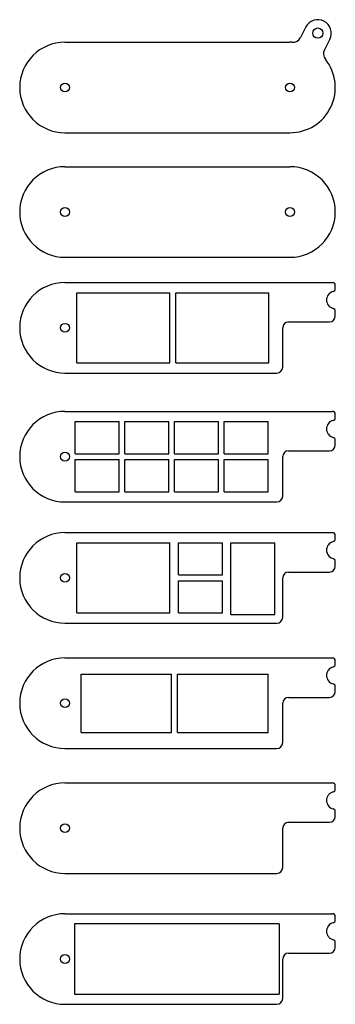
# Model space of a CAD drawing. Header units: millimetres. Extents: x 2239 to 2347, y 1217 to 1554.
import ezdxf

# ---------------------------------------------------------------- set-up
doc = ezdxf.new("R2010")
doc.units = ezdxf.units.MM

msp = doc.modelspace()

# ---------------------------------------------------------------- linework, layer by layer
for p, q in [((2337.13, 1551.5), (2335.29, 1547.91)), ((2345.31, 1547.31), (2343.48, 1543.72)), ((2254.7, 1546.29), (2331.7, 1546.29)), ((2254.7, 1515.29), (2331.7, 1515.29)), ((2254.7, 1503.68), (2331.7, 1503.68)), ((2254.7, 1472.68), (2331.7, 1472.68)), ((2254.7, 1464.05), (2331.7, 1464.05)), ((2331.7, 1464.05), (2346.2, 1464.05)), ((2347.2, 1461.92), (2347.2, 1463.05)), ((2258.7, 1460.55), (2290.6, 1460.55)), ((2258.7, 1436.55), (2258.7, 1460.55)), ((2290.6, 1436.55), (2290.6, 1460.55)), ((2292.6, 1460.55), (2324.5, 1460.55)), ((2292.6, 1436.55), (2292.6, 1460.55)), ((2324.5, 1436.55), (2324.5, 1460.55)), ((2347.2, 1452.55), (2347.2, 1454.18)), ((2331.2, 1450.55), (2345.2, 1450.55)), ((2329.2, 1435.05), (2329.2, 1448.55)), ((2258.7, 1436.55), (2290.6, 1436.55)), ((2292.6, 1436.55), (2324.5, 1436.55)), ((2254.7, 1433.05), (2327.2, 1433.05)), ((2254.7, 1419.92), (2346.2, 1419.92)), ((2258.2, 1416.42), (2273.2, 1416.42)), ((2258.2, 1405.42), (2258.2, 1416.42)), ((2273.2, 1405.42), (2273.2, 1416.42)), ((2275.2, 1416.42), (2290.2, 1416.42)), ((2275.2, 1405.42), (2275.2, 1416.42)), ((2290.2, 1405.42), (2290.2, 1416.42)), ((2292.2, 1416.42), (2307.2, 1416.42)), ((2292.2, 1405.42), (2292.2, 1416.42)), ((2307.2, 1405.42), (2307.2, 1416.42)), ((2309.2, 1416.42), (2324.2, 1416.42)), ((2309.2, 1405.42), (2309.2, 1416.42)), ((2324.2, 1405.42), (2324.2, 1416.42)), ((2347.2, 1417.79), (2347.2, 1418.92)), ((2347.2, 1408.42), (2347.2, 1410.04)), ((2331.2, 1406.42), (2345.2, 1406.42)), ((2258.2, 1405.42), (2273.2, 1405.42)), ((2258.2, 1403.42), (2273.2, 1403.42)), ((2258.2, 1392.42), (2258.2, 1403.42)), ((2273.2, 1392.42), (2273.2, 1403.42)), ((2275.2, 1405.42), (2290.2, 1405.42)), ((2275.2, 1403.42), (2290.2, 1403.42)), ((2275.2, 1392.42), (2275.2, 1403.42)), ((2290.2, 1392.42), (2290.2, 1403.42)), ((2292.2, 1405.42), (2307.2, 1405.42)), ((2292.2, 1403.42), (2307.2, 1403.42)), ((2292.2, 1392.42), (2292.2, 1403.42)), ((2307.2, 1392.42), (2307.2, 1403.42)), ((2309.2, 1405.42), (2324.2, 1405.42)), ((2309.2, 1403.42), (2324.2, 1403.42)), ((2309.2, 1392.42), (2309.2, 1403.42)), ((2324.2, 1392.42), (2324.2, 1403.42)), ((2329.2, 1390.92), (2329.2, 1404.42)), ((2258.2, 1392.42), (2273.2, 1392.42)), ((2275.2, 1392.42), (2290.2, 1392.42)), ((2292.2, 1392.42), (2307.2, 1392.42)), ((2309.2, 1392.42), (2324.2, 1392.42)), ((2254.7, 1388.92), (2327.2, 1388.92)), ((2254.7, 1378.42), (2346.2, 1378.42)), ((2347.2, 1376.3), (2347.2, 1377.42)), ((2258.7, 1374.92), (2290.6, 1374.92)), ((2258.7, 1350.92), (2258.7, 1374.92)), ((2290.6, 1350.92), (2290.6, 1374.92)), ((2293.55, 1374.92), (2308.55, 1374.92)), ((2293.55, 1363.92), (2293.55, 1374.92)), ((2308.55, 1363.92), (2308.55, 1374.92)), ((2311.5, 1374.92), (2326.5, 1374.92)), ((2311.5, 1350.42), (2311.5, 1374.92)), ((2326.5, 1350.42), (2326.5, 1374.92)), ((2347.2, 1366.92), (2347.2, 1368.55)), ((2293.55, 1363.92), (2308.55, 1363.92)), ((2293.55, 1361.92), (2308.55, 1361.92)), ((2293.55, 1350.92), (2293.55, 1361.92)), ((2308.55, 1350.92), (2308.55, 1361.92)), ((2329.2, 1349.42), (2329.2, 1362.92)), ((2331.2, 1364.92), (2345.2, 1364.92)), ((2258.7, 1350.92), (2290.6, 1350.92)), ((2293.55, 1350.92), (2308.55, 1350.92)), ((2311.5, 1350.42), (2326.5, 1350.42)), ((2254.7, 1347.42), (2327.2, 1347.42)), ((2254.7, 1335.52), (2346.2, 1335.52)), ((2347.2, 1333.39), (2347.2, 1334.52)), ((2260.2, 1310.02), (2260.2, 1330.02)), ((2260.2, 1330.02), (2291.2, 1330.02)), ((2291.2, 1310.02), (2291.2, 1330.02)), ((2293.2, 1310.02), (2293.2, 1330.02)), ((2293.2, 1330.02), (2324.2, 1330.02)), ((2324.2, 1310.02), (2324.2, 1330.02)), ((2347.2, 1324.02), (2347.2, 1325.65)), ((2331.2, 1322.02), (2345.2, 1322.02)), ((2329.2, 1306.52), (2329.2, 1320.02)), ((2260.2, 1310.02), (2291.2, 1310.02)), ((2293.2, 1310.02), (2324.2, 1310.02)), ((2254.7, 1304.52), (2327.2, 1304.52)), ((2254.7, 1292.75), (2331.7, 1292.75)), ((2331.7, 1292.75), (2346.2, 1292.75)), ((2347.2, 1290.62), (2347.2, 1291.75)), ((2347.2, 1281.25), (2347.2, 1282.88)), ((2331.2, 1279.25), (2345.2, 1279.25)), ((2329.2, 1263.75), (2329.2, 1277.25)), ((2254.7, 1261.75), (2327.2, 1261.75)), ((2254.7, 1247.95), (2331.7, 1247.95)), ((2331.7, 1247.95), (2346.2, 1247.95)), ((2257.95, 1244.45), (2257.95, 1220.45)), ((2327.95, 1244.45), (2257.95, 1244.45)), ((2327.95, 1244.45), (2327.95, 1220.45)), ((2347.2, 1245.82), (2347.2, 1246.95)), ((2347.2, 1236.45), (2347.2, 1238.08)), ((2331.2, 1234.45), (2345.2, 1234.45)), ((2329.2, 1218.95), (2329.2, 1232.45)), ((2257.95, 1220.45), (2327.95, 1220.45)), ((2254.7, 1216.95), (2327.2, 1216.95))]:
    msp.add_line(p, q)
for centre, radius in [((2341.22, 1549.41), 1.75), ((2254.7, 1530.79), 1.5), ((2331.7, 1530.79), 1.5), ((2254.7, 1488.18), 1.5), ((2331.7, 1488.18), 1.5), ((2254.7, 1448.55), 1.5), ((2254.7, 1404.42), 1.5), ((2254.7, 1362.92), 1.5), ((2254.7, 1320.02), 1.5), ((2254.7, 1277.25), 1.5), ((2254.7, 1232.45), 1.5)]:
    msp.add_circle(centre, radius)
for centre, radius, start, end in [((2341.22, 1549.41), 4.6, 332.9082, 152.9082), ((2332.62, 1549.27), 3, 267.151, 332.9082), ((2254.7, 1530.79), 15.5, 90, 270), ((2331.7, 1530.79), 15.5, 87.151, 90), ((2346.15, 1542.35), 3, 152.9082, 218.6653), ((2331.7, 1530.79), 15.5, 270, 38.6653), ((2254.7, 1488.18), 15.5, 90, 270), ((2331.7, 1488.18), 15.5, 270, 90), ((2254.7, 1448.55), 15.5, 90, 270), ((2346.2, 1463.05), 1, 0, 90), ((2347.2, 1458.05), 3, 104.4775, 255.5225), ((2346.2, 1461.92), 1, 284.4775, 0), ((2346.2, 1454.18), 1, 0, 75.5225), ((2331.2, 1448.55), 2, 90, 180), ((2345.2, 1452.55), 2, 270, 0), ((2327.2, 1435.05), 2, 270, 0), ((2254.7, 1404.42), 15.5, 90, 270), ((2346.2, 1418.92), 1, 0, 90), ((2347.2, 1413.92), 3, 104.4775, 255.5225), ((2346.2, 1417.79), 1, 284.4775, 0), ((2346.2, 1410.04), 1, 0, 75.5225), ((2331.2, 1404.42), 2, 90, 180), ((2345.2, 1408.42), 2, 270, 0), ((2327.2, 1390.92), 2, 270, 0), ((2254.7, 1362.92), 15.5, 90, 270), ((2347.2, 1372.42), 3, 104.4775, 255.5225), ((2346.2, 1377.42), 1, 0, 90), ((2346.2, 1376.3), 1, 284.4775, 0), ((2346.2, 1368.55), 1, 0, 75.5225), ((2345.2, 1366.92), 2, 270, 0), ((2331.2, 1362.92), 2, 90, 180), ((2327.2, 1349.42), 2, 270, 0), ((2254.7, 1320.02), 15.5, 90, 270), ((2346.2, 1334.52), 1, 0, 90), ((2347.2, 1329.52), 3, 104.4775, 255.5225), ((2346.2, 1333.39), 1, 284.4775, 0), ((2346.2, 1325.65), 1, 0, 75.5225), ((2331.2, 1320.02), 2, 90, 180), ((2345.2, 1324.02), 2, 270, 0), ((2327.2, 1306.52), 2, 270, 0), ((2254.7, 1277.25), 15.5, 90, 270), ((2346.2, 1291.75), 1, 0, 90), ((2347.2, 1286.75), 3, 104.4775, 255.5225), ((2346.2, 1290.62), 1, 284.4775, 0), ((2345.2, 1281.25), 2, 270, 0), ((2346.2, 1282.88), 1, 0, 75.5225), ((2331.2, 1277.25), 2, 90, 180), ((2327.2, 1263.75), 2, 270, 0), ((2254.7, 1232.45), 15.5, 90, 270), ((2346.2, 1246.95), 1, 0, 90), ((2347.2, 1241.95), 3, 104.4775, 255.5225), ((2346.2, 1245.82), 1, 284.4775, 0), ((2346.2, 1238.08), 1, 0, 75.5225), ((2331.2, 1232.45), 2, 90, 180), ((2345.2, 1236.45), 2, 270, 0), ((2327.2, 1218.95), 2, 270, 0)]:
    msp.add_arc(centre, radius, start, end)

doc.saveas('drawing.dxf')
